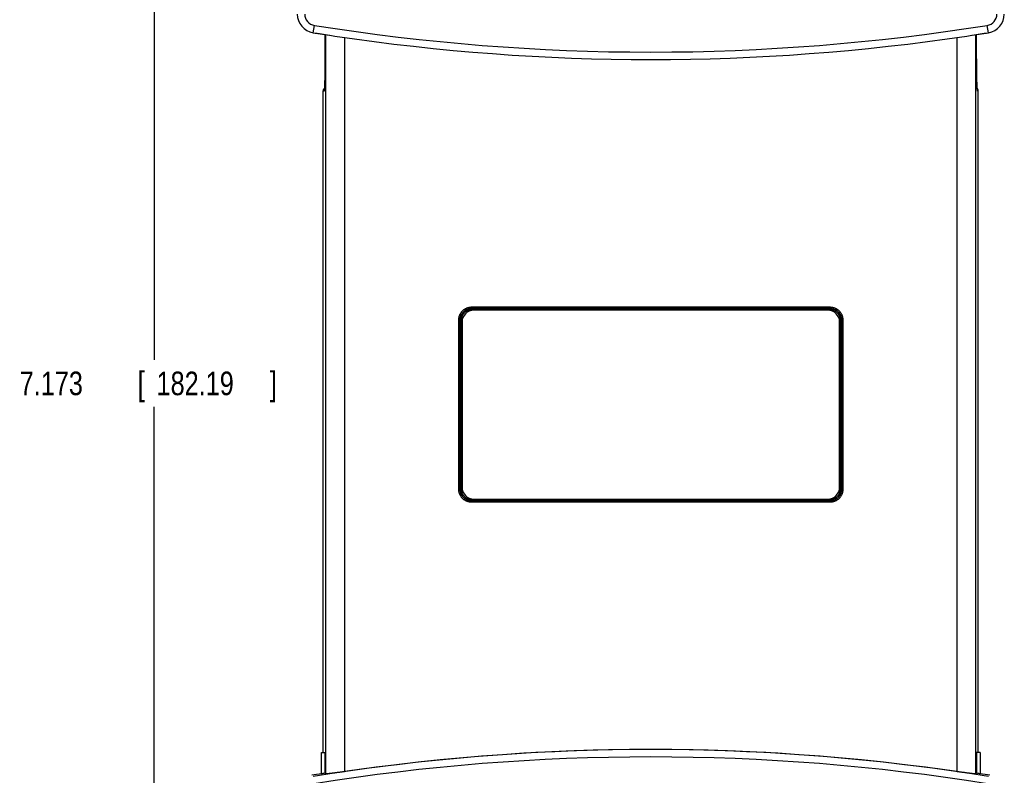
# Model space of a CAD drawing. Header units: inches. Extents: x 0 to 34, y 0 to 22.
# Tile 9 of 49: x 4.9 to 10.1, y 12.4 to 16.4. Entities that reach past the tile are written whole.
import ezdxf

# ---------------------------------------------------------------- set-up
doc = ezdxf.new("R2010")
doc.units = ezdxf.units.IN
doc.header["$LTSCALE"] = 1.87
doc.header["$MEASUREMENT"] = 0
doc.layers.get('0').update_dxf_attribs({"linetype": 'CONTINUOUS'})
doc.layers.add('DIMENSIONS', color=7, linetype='CONTINUOUS')
doc.styles.get("Standard").update_dxf_attribs({"font": 'txt', "width": 0.8})
doc.dimstyles.new('DIMSTYLE_1', dxfattribs={"dimtxt": 0.125, "dimasz": 0.1875, "dimexe": 0.18, "dimexo": 0.0625, "dimgap": 0.09, "dimtad": 0, "dimtih": 1, "dimtoh": 1, "dimdec": 3, "dimzin": 4, "dimdsep": 46, "dimtxsty": 'STANDARD', "dimblk": '_FILLED', "dimblk1": '_FILLED', "dimblk2": '_FILLED', "dimcen": 0.09, "dimadec": 0, "dimazin": 0, "dimtp": 0.01, "dimtm": 0.01, "dimtfac": 1, "dimtdec": 3, "dimtofl": 0, "dimtmove": 0, "dimatfit": 3, "dimldrblk": '_FILLED', "dimfxl": 1, "dimtolj": 1, "dimtzin": 4, "dimarcsym": 0})

# ---------------------------------------------------------------- blocks, each defined once
blk = doc.blocks.new('_FILLED')
at = {"color": 0, "linetype": 'BYBLOCK'}
blk.add_solid([(0, 0), (-1, 0.167), (-1, -0.167)], dxfattribs=at)
blk = doc.blocks.new('*D0')
at = {"layer": 'DIMENSIONS', "color": 2, "linetype": 'CONTINUOUS'}
for p, q in [((6.6734, 17.9881), (5.5192, 17.9881)), ((5.6442, 17.9881), (5.6442, 14.6378)), ((5.6442, 10.8154), (5.6442, 14.3878)), ((6.6525, 10.8154), (5.5192, 10.8154))]:
    blk.add_line(p, q, dxfattribs=at)
at = {"layer": 'DIMENSIONS', "color": 2, "linetype": 'CONTINUOUS', "xscale": 0.1875, "yscale": 0.1875, "zscale": 0.1875}
for p, rotation in [((5.6442, 17.9881), 90), ((5.6442, 10.8154), 270)]:
    blk.add_blockref('_FILLED', p, dxfattribs=dict(at, rotation=rotation))
at = {"layer": 'DIMENSIONS', "color": 2, "linetype": 'CONTINUOUS', "width": 0.8}
for s, p in [('7.173', (4.9317, 14.4503)), ('[', (5.5567, 14.4503)), ('182.19', (5.6567, 14.4503)), (']', (6.2567, 14.4503))]:
    blk.add_text(s, height=0.125, dxfattribs=at).set_placement(p)

msp = doc.modelspace()

# ---------------------------------------------------------------- linework, layer by layer
at = {"color": 7, "linetype": 'CONTINUOUS'}
for p, q in [((6.4863, 16.3708), (6.4925, 16.4096)), ((10.0625, 16.3708), (10.0563, 16.4096)), ((6.4863, 16.3708), (6.5731, 16.3573)), ((6.5485, 16.361), (6.5485, 16.2468)), ((6.5539, 12.444), (6.5539, 16.3602)), ((6.5735, 16.3572), (6.601, 16.3531)), ((6.601, 16.3531), (6.6539, 16.3453)), ((6.6539, 12.4563), (6.6539, 16.3453)), ((9.895, 16.3453), (9.9479, 16.3531)), ((9.895, 16.3453), (9.895, 12.4563)), ((9.9479, 16.3531), (9.9754, 16.3572)), ((9.9758, 16.3573), (10.0625, 16.3708)), ((9.9949, 16.3602), (9.9949, 12.444)), ((10.0003, 16.2547), (10.0003, 16.361)), ((6.5485, 16.2306), (6.5484, 16.2156)), ((6.5485, 16.2547), (6.5485, 16.2547)), ((6.5485, 16.2468), (6.5485, 16.2306)), ((10.0003, 16.238), (10.0003, 16.2547)), ((10.0003, 16.2547), (10.0003, 16.2547)), ((10.0004, 16.2219), (10.0003, 16.238)), ((10.0005, 16.2071), (10.0004, 16.2219)), ((6.5481, 16.1769), (6.548, 16.166)), ((6.5482, 16.1888), (6.5481, 16.1769)), ((6.5483, 16.2017), (6.5482, 16.1888)), ((6.5484, 16.2156), (6.5483, 16.2017)), ((10.0006, 16.1934), (10.0005, 16.2071)), ((10.0007, 16.1808), (10.0006, 16.1934)), ((10.0009, 16.1692), (10.0007, 16.1808)), ((10.001, 16.1585), (10.0009, 16.1692)), ((6.547, 16.1164), (6.5468, 16.1103)), ((6.5472, 16.123), (6.547, 16.1164)), ((6.5473, 16.1302), (6.5472, 16.123)), ((6.5475, 16.138), (6.5473, 16.1302)), ((6.5477, 16.1466), (6.5475, 16.138)), ((6.5478, 16.1559), (6.5477, 16.1466)), ((6.548, 16.166), (6.5478, 16.1559)), ((10.0012, 16.1487), (10.001, 16.1585)), ((10.0013, 16.1397), (10.0012, 16.1487)), ((10.0015, 16.1315), (10.0013, 16.1397)), ((10.0017, 16.1239), (10.0015, 16.1315)), ((10.0018, 16.117), (10.0017, 16.1239)), ((10.002, 16.1107), (10.0018, 16.117)), ((6.5454, 16.077), (6.5453, 16.0748)), ((6.5456, 16.0795), (6.5454, 16.077)), ((6.5457, 16.0823), (6.5456, 16.0795)), ((6.5459, 16.0855), (6.5457, 16.0823)), ((6.5461, 16.0909), (6.5459, 16.0855)), ((6.5464, 16.0973), (6.5461, 16.0909)), ((6.5466, 16.1048), (6.5464, 16.0973)), ((6.5468, 16.1103), (6.5466, 16.1048)), ((10.0022, 16.1049), (10.002, 16.1107)), ((10.0024, 16.0997), (10.0022, 16.1049)), ((10.0026, 16.095), (10.0024, 16.0997)), ((10.0027, 16.0907), (10.0026, 16.095)), ((10.0029, 16.0869), (10.0027, 16.0907)), ((10.0031, 16.0835), (10.0029, 16.0869)), ((10.0032, 16.0805), (10.0031, 16.0835)), ((10.0034, 16.0778), (10.0032, 16.0805)), ((10.0035, 16.0755), (10.0034, 16.0778)), ((10.0037, 16.0735), (10.0035, 16.0755)), ((10.0038, 16.0718), (10.0037, 16.0735)), ((6.5435, 16.0617), (6.5399, 16.0616)), ((6.5399, 12.5582), (6.5399, 16.0616)), ((10.0089, 16.0616), (10.0054, 16.0617)), ((10.0089, 12.5582), (10.0089, 16.0616)), ((10.009, 12.5582), (10.009, 15.1158)), ((7.3262, 14.9176), (7.3262, 14.9106)), ((7.3262, 14.9176), (9.2226, 14.9176)), ((9.2226, 14.9176), (9.2226, 14.9106)), ((7.3262, 14.9106), (7.3263, 14.9105)), ((7.3262, 14.9106), (9.2226, 14.9106)), ((7.3263, 14.9035), (7.3263, 14.9105)), ((7.3263, 14.9105), (9.2225, 14.9105)), ((7.3263, 14.9035), (9.2225, 14.9035)), ((9.2125, 14.9003), (7.3365, 14.9003)), ((9.2226, 14.9106), (9.2225, 14.9105)), ((9.2225, 14.9035), (9.2225, 14.9105)), ((7.2572, 13.952), (7.2572, 14.8486)), ((7.2572, 14.8486), (7.2642, 14.8486)), ((7.2642, 13.952), (7.2642, 14.8486)), ((7.2642, 14.8486), (7.2643, 14.8485)), ((7.2643, 13.9521), (7.2643, 14.8485)), ((7.2713, 14.8485), (7.2643, 14.8485)), ((7.2713, 13.9521), (7.2713, 14.8485)), ((7.2745, 14.8383), (7.2745, 13.9623)), ((9.2745, 13.9623), (9.2745, 14.8383)), ((9.2775, 14.8485), (9.2845, 14.8485)), ((9.2775, 14.8485), (9.2775, 13.9521)), ((9.2846, 14.8486), (9.2845, 14.8485)), ((9.2845, 14.8485), (9.2845, 13.9521)), ((9.2916, 14.8486), (9.2846, 14.8486)), ((9.2846, 14.8486), (9.2846, 13.952)), ((9.2916, 14.8486), (9.2916, 13.952)), ((7.2572, 13.952), (7.2642, 13.952)), ((7.2642, 13.952), (7.2643, 13.9521)), ((7.2713, 13.9521), (7.2643, 13.9521)), ((9.2775, 13.9521), (9.2845, 13.9521)), ((9.2846, 13.952), (9.2845, 13.9521)), ((9.2916, 13.952), (9.2846, 13.952)), ((7.3262, 13.89), (7.3263, 13.8901)), ((7.3262, 13.883), (7.3262, 13.89)), ((9.2226, 13.89), (7.3262, 13.89)), ((9.2226, 13.883), (7.3262, 13.883)), ((7.3263, 13.8971), (7.3263, 13.8901)), ((9.2225, 13.8971), (7.3263, 13.8971)), ((9.2225, 13.8901), (7.3263, 13.8901)), ((7.3365, 13.9003), (9.2125, 13.9003)), ((9.2225, 13.8971), (9.2225, 13.8901)), ((9.2226, 13.89), (9.2225, 13.8901)), ((9.2226, 13.883), (9.2226, 13.89)), ((6.5297, 12.4447), (6.5297, 12.5582)), ((6.5303, 12.5582), (6.5297, 12.5582)), ((6.5303, 12.4447), (6.5303, 12.5582)), ((6.5303, 12.5582), (6.5496, 12.5582)), ((6.5496, 12.4477), (6.5496, 12.5582)), ((10.0186, 12.5582), (9.9993, 12.5582)), ((9.9993, 12.5582), (9.9993, 12.4477)), ((10.0186, 12.5582), (10.0192, 12.5582)), ((10.0186, 12.5582), (10.0186, 12.4447)), ((10.0192, 12.5582), (10.0192, 12.4447))]:
    msp.add_line(p, q, dxfattribs=at)
for points in [[(6.5453, 16.0748), (6.5451, 16.0729), (6.5451, 16.0721), (6.545, 16.0713), (6.5449, 16.0706), (6.5449, 16.07), (6.5448, 16.0694), (6.5447, 16.0689), (6.5447, 16.0685), (6.5446, 16.0681), (6.5446, 16.0678), (6.5446, 16.0676), (6.5445, 16.0674), (6.5445, 16.0673), (6.5445, 16.0672)], [(10.0043, 16.0672), (10.0043, 16.0672), (10.0043, 16.0673), (10.0043, 16.0674), (10.0043, 16.0676), (10.0042, 16.0679), (10.0042, 16.0683), (10.0041, 16.0687), (10.0041, 16.0692), (10.004, 16.0698), (10.004, 16.0704), (10.0039, 16.0711), (10.0038, 16.0718)]]:
    msp.add_lwpolyline(points, dxfattribs=at)
for centre, radius, start, end in [((6.5021, 16.4695), 0.1, 180, 260.907), ((6.5021, 16.4695), 0.0607, 180, 260.907), ((10.0467, 16.4695), 0.0607, 279.093, 360), ((10.0467, 16.4695), 0.1, 279.093, 360), ((8.2744, 27.543), 11.2751, 260.90699, 279.09301), ((8.2744, 27.543), 11.3144, 260.90699, 261.35371), ((8.2744, 27.543), 11.3144, 261.49456, 278.50564), ((8.2744, 27.543), 11.3144, 278.64652, 279.09301), ((7.3365, 14.8383), 0.062, 90, 180), ((9.2125, 14.8383), 0.062, 0, 90), ((7.3365, 13.9623), 0.062, 180, 270), ((9.2125, 13.9623), 0.062, 270, 360), ((8.2744, 1.2576), 11.3154, 80.90248, 99.09752), ((8.2744, 1.2576), 11.3154, 81.76608, 98.23392), ((8.2744, 1.2576), 11.2761, 80.90248, 99.09752), ((8.2744, 1.2576), 11.3223, 98.86142, 99.12768), ((8.2744, 1.2576), 11.3223, 98.86142, 99.12768), ((8.2744, 1.2576), 11.3223, 80.87232, 81.13858), ((8.2744, 1.2576), 11.3223, 80.87232, 81.13858)]:
    msp.add_arc(centre, radius, start, end, dxfattribs=at)
for points, knots in [([(6.5485, 16.2547), (6.5485, 16.2512), (6.5485, 16.2443), (6.5485, 16.2339), (6.5485, 16.2235), (6.5484, 16.2133), (6.5484, 16.2031), (6.5483, 16.1932), (6.5482, 16.1834), (6.5481, 16.1738), (6.548, 16.1644), (6.5478, 16.1553), (6.5477, 16.1465), (6.5475, 16.138), (6.5473, 16.1299), (6.5472, 16.1221), (6.547, 16.1147), (6.5468, 16.1078), (6.5466, 16.1012), (6.5463, 16.0951), (6.5461, 16.0895), (6.5459, 16.0844), (6.5456, 16.0797), (6.5454, 16.0756), (6.5451, 16.072), (6.5449, 16.0693), (6.5447, 16.0677), (6.5447, 16.0672)], [0, 0, 0, 0, 0.055733, 0.111276, 0.166488, 0.22121, 0.27527, 0.328548, 0.380906, 0.432079, 0.481987, 0.530538, 0.577502, 0.622745, 0.666206, 0.707724, 0.74712, 0.784353, 0.819313, 0.851844, 0.881877, 0.909357, 0.934165, 0.956224, 0.975513, 0.99195, 1, 1, 1, 1]), ([(10.0042, 16.0672), (10.0041, 16.0677), (10.004, 16.0692), (10.0037, 16.072), (10.0035, 16.0756), (10.0032, 16.0797), (10.003, 16.0844), (10.0028, 16.0895), (10.0025, 16.0951), (10.0023, 16.1012), (10.0021, 16.1078), (10.0019, 16.1147), (10.0017, 16.1221), (10.0015, 16.1299), (10.0013, 16.138), (10.0012, 16.1465), (10.001, 16.1553), (10.0009, 16.1644), (10.0008, 16.1738), (10.0007, 16.1834), (10.0006, 16.1932), (10.0005, 16.2032), (10.0004, 16.2133), (10.0004, 16.2235), (10.0003, 16.2339), (10.0003, 16.2443), (10.0003, 16.2513), (10.0003, 16.2547)], [0, 0, 0, 0, 0.008207, 0.024642, 0.043939, 0.066001, 0.090798, 0.118282, 0.148325, 0.180844, 0.215794, 0.253042, 0.292433, 0.333928, 0.377395, 0.422644, 0.469586, 0.518123, 0.568043, 0.619198, 0.671531, 0.724808, 0.778861, 0.833576, 0.888793, 0.944323, 1, 1, 1, 1]), ([(6.5399, 16.0616), (6.5399, 16.0623), (6.54, 16.0636), (6.5403, 16.0655), (6.5407, 16.0674), (6.5414, 16.0692), (6.5422, 16.071), (6.5432, 16.0726), (6.5442, 16.074), (6.545, 16.0749), (6.5453, 16.0752)], [0, 0, 0, 0, 0.129698, 0.259393, 0.389088, 0.518787, 0.648493, 0.778209, 0.907937, 1, 1, 1, 1]), ([(6.5435, 16.0617), (6.5435, 16.0623), (6.5435, 16.0636), (6.5438, 16.0655), (6.5441, 16.0667), (6.5443, 16.0673)], [0, 0, 0, 0, 0.340587, 0.681172, 1, 1, 1, 1]), ([(6.5447, 16.0672), (6.5446, 16.0669), (6.5445, 16.0659), (6.5444, 16.0644), (6.5441, 16.063), (6.5439, 16.0622), (6.5436, 16.0617), (6.5435, 16.0617)], [0, 0, 0, 0, 0.178891, 0.525005, 0.775498, 0.931027, 1, 1, 1, 1]), ([(10.0089, 16.0616), (10.0089, 16.0623), (10.0089, 16.0636), (10.0086, 16.0655), (10.0081, 16.0674), (10.0075, 16.0692), (10.0066, 16.071), (10.0057, 16.0726), (10.0046, 16.074), (10.0039, 16.0749), (10.0036, 16.0752)], [0, 0, 0, 0, 0.129697, 0.259391, 0.389085, 0.518783, 0.648488, 0.778203, 0.907931, 1, 1, 1, 1]), ([(10.0054, 16.0617), (10.0052, 16.0617), (10.005, 16.0622), (10.0048, 16.063), (10.0045, 16.0644), (10.0043, 16.0659), (10.0042, 16.0669), (10.0042, 16.0672)], [0, 0, 0, 0, 0.069412, 0.225782, 0.477527, 0.825407, 1, 1, 1, 1]), ([(10.0054, 16.0617), (10.0054, 16.0623), (10.0053, 16.0636), (10.005, 16.0655), (10.0047, 16.0667), (10.0046, 16.0673)], [0, 0, 0, 0, 0.342263, 0.684524, 1, 1, 1, 1]), ([(7.2572, 14.8486), (7.2572, 14.8502), (7.2573, 14.8535), (7.2579, 14.8584), (7.2588, 14.8633), (7.26, 14.8681), (7.2615, 14.8727), (7.2634, 14.8773), (7.2656, 14.8817), (7.2681, 14.8859), (7.271, 14.89), (7.274, 14.8938), (7.2774, 14.8974), (7.281, 14.9008), (7.2849, 14.9039), (7.2889, 14.9067), (7.2931, 14.9092), (7.2975, 14.9114), (7.3021, 14.9133), (7.3068, 14.9149), (7.3116, 14.9161), (7.3164, 14.9169), (7.3213, 14.9175), (7.3246, 14.9176), (7.3262, 14.9176)], [0, 0, 0, 0, 0.04567, 0.091136, 0.136537, 0.181993, 0.227419, 0.272865, 0.318362, 0.363792, 0.409196, 0.45468, 0.500119, 0.545521, 0.591013, 0.636459, 0.681851, 0.72734, 0.772838, 0.818258, 0.863699, 0.909158, 0.954576, 1, 1, 1, 1]), ([(9.2226, 14.9176), (9.2243, 14.9176), (9.2276, 14.9175), (9.2325, 14.9169), (9.2373, 14.9161), (9.2421, 14.9148), (9.2468, 14.9133), (9.2513, 14.9114), (9.2557, 14.9092), (9.26, 14.9067), (9.264, 14.9039), (9.2679, 14.9008), (9.2715, 14.8974), (9.2748, 14.8938), (9.2779, 14.89), (9.2807, 14.8859), (9.2832, 14.8817), (9.2854, 14.8773), (9.2873, 14.8727), (9.2889, 14.868), (9.2901, 14.8633), (9.291, 14.8584), (9.2915, 14.8535), (9.2916, 14.8502), (9.2916, 14.8486)], [0, 0, 0, 0, 0.04567, 0.091136, 0.136537, 0.181993, 0.227419, 0.272865, 0.318362, 0.363792, 0.409196, 0.45468, 0.500119, 0.545521, 0.591013, 0.636459, 0.681851, 0.72734, 0.772838, 0.818258, 0.863699, 0.909158, 0.954576, 1, 1, 1, 1]), ([(7.2642, 14.8486), (7.2642, 14.8501), (7.2643, 14.853), (7.2648, 14.8574), (7.2656, 14.8618), (7.2667, 14.8661), (7.2681, 14.8703), (7.2698, 14.8744), (7.2718, 14.8783), (7.274, 14.8821), (7.2766, 14.8858), (7.2793, 14.8892), (7.2824, 14.8925), (7.2856, 14.8955), (7.289, 14.8983), (7.2927, 14.9008), (7.2965, 14.903), (7.3005, 14.905), (7.3045, 14.9067), (7.3088, 14.9081), (7.313, 14.9092), (7.3174, 14.91), (7.3218, 14.9105), (7.3248, 14.9106), (7.3262, 14.9106)], [0, 0, 0, 0, 0.045501, 0.090967, 0.136425, 0.181886, 0.227339, 0.272803, 0.318285, 0.363691, 0.409087, 0.454553, 0.50002, 0.545457, 0.59091, 0.636378, 0.68184, 0.727319, 0.772781, 0.818227, 0.863709, 0.909181, 0.954582, 1, 1, 1, 1]), ([(7.2643, 14.8485), (7.2643, 14.85), (7.2644, 14.8529), (7.2649, 14.8573), (7.2657, 14.8617), (7.2668, 14.866), (7.2682, 14.8702), (7.2699, 14.8743), (7.2718, 14.8783), (7.2741, 14.8821), (7.2766, 14.8857), (7.2794, 14.8891), (7.2824, 14.8924), (7.2857, 14.8954), (7.2891, 14.8982), (7.2928, 14.9007), (7.2966, 14.903), (7.3005, 14.905), (7.3046, 14.9067), (7.3088, 14.908), (7.3131, 14.9091), (7.3175, 14.9099), (7.3219, 14.9104), (7.3248, 14.9105), (7.3263, 14.9105)], [0, 0, 0, 0, 0.045496, 0.090959, 0.136414, 0.181874, 0.227326, 0.272791, 0.318273, 0.363681, 0.409077, 0.454546, 0.500015, 0.545453, 0.590908, 0.636377, 0.681841, 0.72732, 0.772781, 0.818227, 0.863707, 0.909178, 0.954581, 1, 1, 1, 1]), ([(7.2713, 14.8485), (7.2713, 14.8499), (7.2714, 14.8526), (7.2719, 14.8567), (7.2726, 14.8608), (7.2737, 14.8647), (7.2751, 14.8686), (7.2767, 14.8724), (7.2786, 14.876), (7.2808, 14.8795), (7.2833, 14.8828), (7.286, 14.886), (7.2889, 14.8889), (7.292, 14.8916), (7.2953, 14.894), (7.2988, 14.8962), (7.3024, 14.8981), (7.3062, 14.8998), (7.3101, 14.9011), (7.3141, 14.9022), (7.3181, 14.9029), (7.3222, 14.9034), (7.3249, 14.9035), (7.3263, 14.9035)], [0, 0, 0, 0, 0.047805, 0.095438, 0.143018, 0.190627, 0.238216, 0.28586, 0.333527, 0.381097, 0.428698, 0.476366, 0.523942, 0.571548, 0.619189, 0.666759, 0.714376, 0.762035, 0.80964, 0.857243, 0.904873, 0.952453, 1, 1, 1, 1]), ([(9.2225, 14.9105), (9.224, 14.9105), (9.227, 14.9104), (9.2314, 14.9099), (9.2357, 14.9091), (9.24, 14.908), (9.2442, 14.9066), (9.2483, 14.905), (9.2523, 14.903), (9.2561, 14.9007), (9.2597, 14.8982), (9.2632, 14.8954), (9.2664, 14.8924), (9.2694, 14.8891), (9.2722, 14.8857), (9.2748, 14.8821), (9.277, 14.8782), (9.279, 14.8743), (9.2807, 14.8702), (9.2821, 14.866), (9.2832, 14.8617), (9.284, 14.8573), (9.2844, 14.8529), (9.2845, 14.85), (9.2845, 14.8485)], [0, 0, 0, 0, 0.045496, 0.090959, 0.136414, 0.181874, 0.227326, 0.272791, 0.318273, 0.363681, 0.409077, 0.454546, 0.500015, 0.545453, 0.590908, 0.636377, 0.681841, 0.72732, 0.772781, 0.818227, 0.863707, 0.909178, 0.954581, 1, 1, 1, 1]), ([(9.2225, 14.9035), (9.2239, 14.9035), (9.2267, 14.9034), (9.2308, 14.9029), (9.2348, 14.9022), (9.2388, 14.9011), (9.2427, 14.8997), (9.2464, 14.8981), (9.2501, 14.8962), (9.2536, 14.894), (9.2569, 14.8915), (9.26, 14.8889), (9.2629, 14.8859), (9.2656, 14.8828), (9.268, 14.8795), (9.2702, 14.876), (9.2721, 14.8724), (9.2738, 14.8686), (9.2752, 14.8647), (9.2762, 14.8607), (9.277, 14.8567), (9.2774, 14.8526), (9.2775, 14.8499), (9.2775, 14.8485)], [0, 0, 0, 0, 0.047805, 0.095438, 0.143018, 0.190627, 0.238216, 0.28586, 0.333527, 0.381097, 0.428698, 0.476366, 0.523942, 0.571548, 0.619189, 0.666759, 0.714376, 0.762035, 0.80964, 0.857243, 0.904873, 0.952453, 1, 1, 1, 1]), ([(9.2226, 14.9106), (9.2241, 14.9106), (9.2271, 14.9105), (9.2315, 14.91), (9.2358, 14.9092), (9.2401, 14.9081), (9.2443, 14.9067), (9.2484, 14.905), (9.2524, 14.903), (9.2562, 14.9008), (9.2598, 14.8983), (9.2633, 14.8955), (9.2665, 14.8925), (9.2695, 14.8892), (9.2723, 14.8858), (9.2748, 14.8821), (9.2771, 14.8783), (9.2791, 14.8744), (9.2808, 14.8703), (9.2822, 14.8661), (9.2833, 14.8618), (9.284, 14.8574), (9.2845, 14.853), (9.2846, 14.8501), (9.2846, 14.8486)], [0, 0, 0, 0, 0.045501, 0.090967, 0.136425, 0.181886, 0.227339, 0.272803, 0.318285, 0.363691, 0.409087, 0.454553, 0.50002, 0.545457, 0.59091, 0.636378, 0.68184, 0.727319, 0.772781, 0.818227, 0.863709, 0.909181, 0.954582, 1, 1, 1, 1]), ([(7.3262, 13.883), (7.3246, 13.883), (7.3213, 13.8831), (7.3164, 13.8836), (7.3115, 13.8845), (7.3068, 13.8857), (7.3021, 13.8873), (7.2975, 13.8892), (7.2931, 13.8914), (7.2889, 13.8939), (7.2848, 13.8967), (7.281, 13.8998), (7.2774, 13.9032), (7.274, 13.9068), (7.2709, 13.9106), (7.2681, 13.9147), (7.2656, 13.9189), (7.2634, 13.9233), (7.2615, 13.9279), (7.26, 13.9325), (7.2587, 13.9373), (7.2579, 13.9422), (7.2573, 13.9471), (7.2572, 13.9504), (7.2572, 13.952)], [0, 0, 0, 0, 0.04567, 0.091136, 0.136537, 0.181993, 0.227419, 0.272865, 0.318362, 0.363792, 0.409196, 0.45468, 0.500119, 0.545521, 0.591013, 0.636459, 0.681851, 0.72734, 0.772838, 0.818258, 0.863699, 0.909158, 0.954576, 1, 1, 1, 1]), ([(7.3262, 13.89), (7.3248, 13.89), (7.3218, 13.8901), (7.3174, 13.8906), (7.313, 13.8914), (7.3087, 13.8925), (7.3045, 13.8939), (7.3004, 13.8956), (7.2965, 13.8975), (7.2927, 13.8998), (7.289, 13.9023), (7.2856, 13.9051), (7.2824, 13.9081), (7.2793, 13.9114), (7.2766, 13.9148), (7.274, 13.9184), (7.2718, 13.9223), (7.2698, 13.9262), (7.2681, 13.9303), (7.2667, 13.9345), (7.2656, 13.9388), (7.2648, 13.9432), (7.2643, 13.9476), (7.2642, 13.9505), (7.2642, 13.952)], [0, 0, 0, 0, 0.045501, 0.090967, 0.136425, 0.181886, 0.227339, 0.272803, 0.318285, 0.363691, 0.409087, 0.454553, 0.50002, 0.545457, 0.59091, 0.636378, 0.68184, 0.727319, 0.772781, 0.818227, 0.863709, 0.909181, 0.954582, 1, 1, 1, 1]), ([(7.3263, 13.8901), (7.3248, 13.8901), (7.3219, 13.8902), (7.3175, 13.8907), (7.3131, 13.8914), (7.3088, 13.8925), (7.3046, 13.8939), (7.3005, 13.8956), (7.2966, 13.8976), (7.2928, 13.8999), (7.2891, 13.9024), (7.2857, 13.9052), (7.2824, 13.9082), (7.2794, 13.9114), (7.2766, 13.9149), (7.2741, 13.9185), (7.2718, 13.9223), (7.2699, 13.9263), (7.2682, 13.9304), (7.2668, 13.9346), (7.2657, 13.9389), (7.2649, 13.9432), (7.2644, 13.9476), (7.2643, 13.9506), (7.2643, 13.9521)], [0, 0, 0, 0, 0.045496, 0.090959, 0.136414, 0.181874, 0.227326, 0.272791, 0.318273, 0.363681, 0.409077, 0.454546, 0.500015, 0.545453, 0.590908, 0.636377, 0.681841, 0.72732, 0.772781, 0.818227, 0.863707, 0.909178, 0.954581, 1, 1, 1, 1]), ([(7.3263, 13.8971), (7.3249, 13.8971), (7.3222, 13.8972), (7.3181, 13.8976), (7.314, 13.8984), (7.3101, 13.8995), (7.3062, 13.9008), (7.3024, 13.9025), (7.2988, 13.9044), (7.2953, 13.9066), (7.292, 13.909), (7.2889, 13.9117), (7.2859, 13.9146), (7.2833, 13.9178), (7.2808, 13.9211), (7.2786, 13.9246), (7.2767, 13.9282), (7.2751, 13.932), (7.2737, 13.9359), (7.2726, 13.9398), (7.2719, 13.9439), (7.2714, 13.948), (7.2713, 13.9507), (7.2713, 13.9521)], [0, 0, 0, 0, 0.047805, 0.095438, 0.143018, 0.190627, 0.238216, 0.28586, 0.333527, 0.381097, 0.428698, 0.476366, 0.523942, 0.571548, 0.619189, 0.666759, 0.714376, 0.762035, 0.80964, 0.857243, 0.904873, 0.952453, 1, 1, 1, 1]), ([(9.2775, 13.9521), (9.2775, 13.9507), (9.2774, 13.9479), (9.277, 13.9438), (9.2762, 13.9398), (9.2751, 13.9358), (9.2738, 13.9319), (9.2721, 13.9282), (9.2702, 13.9245), (9.268, 13.9211), (9.2656, 13.9177), (9.2629, 13.9146), (9.26, 13.9117), (9.2569, 13.909), (9.2535, 13.9066), (9.2501, 13.9044), (9.2464, 13.9025), (9.2427, 13.9008), (9.2388, 13.8995), (9.2348, 13.8984), (9.2307, 13.8976), (9.2267, 13.8972), (9.2239, 13.8971), (9.2225, 13.8971)], [0, 0, 0, 0, 0.047805, 0.095438, 0.143018, 0.190627, 0.238216, 0.28586, 0.333527, 0.381097, 0.428698, 0.476366, 0.523942, 0.571548, 0.619189, 0.666759, 0.714376, 0.762035, 0.80964, 0.857243, 0.904873, 0.952453, 1, 1, 1, 1]), ([(9.2845, 13.9521), (9.2845, 13.9506), (9.2844, 13.9476), (9.284, 13.9432), (9.2832, 13.9389), (9.2821, 13.9346), (9.2807, 13.9304), (9.279, 13.9263), (9.277, 13.9223), (9.2747, 13.9185), (9.2722, 13.9149), (9.2694, 13.9114), (9.2664, 13.9082), (9.2632, 13.9052), (9.2597, 13.9024), (9.2561, 13.8999), (9.2523, 13.8976), (9.2483, 13.8956), (9.2442, 13.8939), (9.24, 13.8925), (9.2357, 13.8914), (9.2314, 13.8906), (9.227, 13.8902), (9.224, 13.8901), (9.2225, 13.8901)], [0, 0, 0, 0, 0.045496, 0.090959, 0.136414, 0.181874, 0.227326, 0.272791, 0.318273, 0.363681, 0.409077, 0.454546, 0.500015, 0.545453, 0.590908, 0.636377, 0.681841, 0.72732, 0.772781, 0.818227, 0.863707, 0.909178, 0.954581, 1, 1, 1, 1]), ([(9.2846, 13.952), (9.2846, 13.9505), (9.2845, 13.9476), (9.284, 13.9432), (9.2833, 13.9388), (9.2822, 13.9345), (9.2808, 13.9303), (9.2791, 13.9262), (9.2771, 13.9223), (9.2748, 13.9184), (9.2723, 13.9148), (9.2695, 13.9114), (9.2665, 13.9081), (9.2633, 13.9051), (9.2598, 13.9023), (9.2562, 13.8998), (9.2524, 13.8975), (9.2484, 13.8955), (9.2443, 13.8939), (9.2401, 13.8925), (9.2358, 13.8914), (9.2315, 13.8906), (9.227, 13.8901), (9.2241, 13.89), (9.2226, 13.89)], [0, 0, 0, 0, 0.045501, 0.090967, 0.136425, 0.181886, 0.227339, 0.272803, 0.318285, 0.363691, 0.409087, 0.454553, 0.50002, 0.545457, 0.59091, 0.636378, 0.68184, 0.727319, 0.772781, 0.818227, 0.863709, 0.909181, 0.954582, 1, 1, 1, 1]), ([(9.2916, 13.952), (9.2916, 13.9503), (9.2915, 13.9471), (9.291, 13.9421), (9.2901, 13.9373), (9.2889, 13.9325), (9.2873, 13.9278), (9.2854, 13.9233), (9.2832, 13.9189), (9.2807, 13.9146), (9.2779, 13.9106), (9.2748, 13.9068), (9.2715, 13.9032), (9.2678, 13.8998), (9.264, 13.8967), (9.26, 13.8939), (9.2557, 13.8914), (9.2513, 13.8892), (9.2468, 13.8873), (9.2421, 13.8857), (9.2373, 13.8845), (9.2324, 13.8836), (9.2275, 13.8831), (9.2243, 13.883), (9.2226, 13.883)], [0, 0, 0, 0, 0.04567, 0.091136, 0.136537, 0.181993, 0.227419, 0.272865, 0.318362, 0.363792, 0.409196, 0.45468, 0.500119, 0.545521, 0.591013, 0.636459, 0.681851, 0.72734, 0.772838, 0.818258, 0.863699, 0.909158, 0.954576, 1, 1, 1, 1]), ([(6.5496, 12.4477), (6.5474, 12.4474), (6.5432, 12.4467), (6.5367, 12.4457), (6.5324, 12.4451), (6.5303, 12.4447)], [0, 0, 0, 0, 0.333333, 0.666667, 1, 1, 1, 1]), ([(6.5539, 12.444), (6.5534, 12.4444), (6.5525, 12.4452), (6.551, 12.4465), (6.5501, 12.4473), (6.5496, 12.4477)], [0, 0, 0, 0, 0.333281, 0.666614, 1, 1, 1, 1]), ([(6.6539, 12.4563), (6.6517, 12.456), (6.6474, 12.4554), (6.641, 12.4545), (6.6346, 12.4536), (6.6283, 12.4527), (6.6221, 12.4518), (6.616, 12.451), (6.6102, 12.4502), (6.6045, 12.4494), (6.599, 12.4487), (6.5937, 12.448), (6.5887, 12.4474), (6.584, 12.4468), (6.5795, 12.4462), (6.5754, 12.4457), (6.5716, 12.4453), (6.5681, 12.4449), (6.565, 12.4446), (6.5623, 12.4443), (6.56, 12.4441), (6.558, 12.4439), (6.5564, 12.4439), (6.5552, 12.4438), (6.5544, 12.4439), (6.554, 12.4439), (6.5539, 12.444)], [0, 0, 0, 0, 0.064968, 0.129631, 0.193712, 0.256936, 0.319035, 0.379744, 0.43881, 0.495985, 0.551032, 0.603725, 0.653851, 0.70121, 0.745614, 0.78689, 0.824879, 0.859436, 0.890428, 0.917738, 0.941267, 0.960929, 0.976656, 0.988399, 0.996146, 1, 1, 1, 1]), ([(9.9949, 12.444), (9.9948, 12.4439), (9.9944, 12.4439), (9.9937, 12.4438), (9.9925, 12.4439), (9.9909, 12.4439), (9.9889, 12.4441), (9.9865, 12.4443), (9.9838, 12.4446), (9.9807, 12.4449), (9.9772, 12.4453), (9.9735, 12.4457), (9.9693, 12.4462), (9.9649, 12.4468), (9.9602, 12.4474), (9.9552, 12.448), (9.9499, 12.4487), (9.9444, 12.4494), (9.9387, 12.4502), (9.9328, 12.451), (9.9268, 12.4518), (9.9206, 12.4527), (9.9143, 12.4536), (9.9079, 12.4545), (9.9014, 12.4554), (9.8971, 12.456), (9.895, 12.4563)], [0, 0, 0, 0, 0.003854, 0.011601, 0.023344, 0.039071, 0.058733, 0.082262, 0.109573, 0.140565, 0.175122, 0.213111, 0.254388, 0.298792, 0.346151, 0.396278, 0.448971, 0.504018, 0.561193, 0.620258, 0.680967, 0.743065, 0.806289, 0.87037, 0.935033, 1, 1, 1, 1]), ([(9.9993, 12.4477), (9.9988, 12.4473), (9.9978, 12.4465), (9.9964, 12.4452), (9.9954, 12.4444), (9.9949, 12.444)], [0, 0, 0, 0, 0.333386, 0.666719, 1, 1, 1, 1]), ([(10.0186, 12.4447), (10.0164, 12.4451), (10.0121, 12.4457), (10.0057, 12.4467), (10.0014, 12.4474), (9.9993, 12.4477)], [0, 0, 0, 0, 0.333333, 0.666667, 1, 1, 1, 1])]:
    msp.add_open_spline(points, degree=3, knots=knots, dxfattribs=at)
for points in [[(6.5443, 16.0674), (6.5444, 16.0678), (6.5445, 16.0681), (6.5447, 16.0684)], [(6.5443, 16.0673), (6.5443, 16.0673), (6.5443, 16.0674), (6.5443, 16.0674)], [(10.0045, 16.0674), (10.0044, 16.0678), (10.0043, 16.0681), (10.0042, 16.0684)], [(10.0046, 16.0673), (10.0046, 16.0673), (10.0045, 16.0674), (10.0045, 16.0674)]]:
    msp.add_open_spline(points, degree=3, dxfattribs=at)

# ---------------------------------------------------------------- dimensions: what is measured, and where the dimension line sits
at = {"layer": 'DIMENSIONS', "color": 2, "linetype": 'CONTINUOUS'}
dim = msp.add_linear_dim(base=(5.6442, 10.8154), p1=(6.6734, 17.9881), p2=(6.6525, 10.8154), angle=270, dimstyle='DIMSTYLE_1', dxfattribs=at)
dim.commit()
dim.dimension.update_dxf_attribs({"geometry": '*D0', "text_midpoint": (5.6442, 14.5128), "dimtype": 160})

doc.saveas('drawing.dxf')
